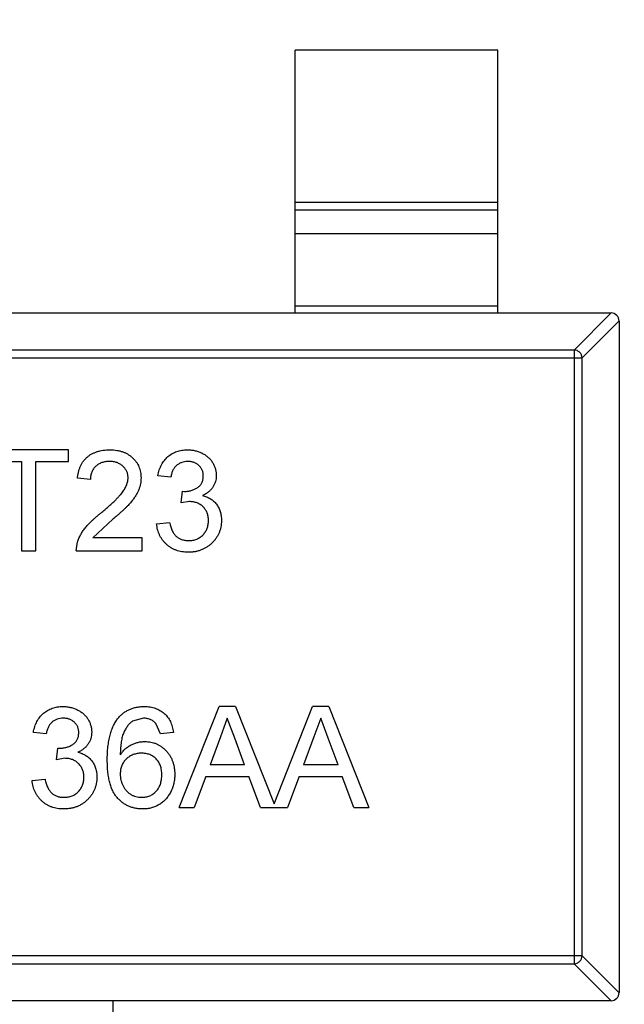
# Model space of a CAD drawing. Header units: millimetres. Extents: x -21 to 173, y -170 to -77.
# Tile 90 of 95: x 137.96 to 139.46, y -112.7 to -110.26. Entities that reach past the tile are written whole.
import ezdxf

# ---------------------------------------------------------------- set-up
doc = ezdxf.new("R2010")
doc.units = ezdxf.units.MM
doc.header["$LTSCALE"] = 1.21
doc.header["$MEASUREMENT"] = 0
doc.header["$PDMODE"] = 3
doc.header["$PDSIZE"] = 0.3125
doc.layers.get('0').update_dxf_attribs({"linetype": 'CONTINUOUS'})
doc.layers.get('DEFPOINTS').update_dxf_attribs({"linetype": 'CONTINUOUS'})
doc.layers.add('Dim', color=3, linetype='CONTINUOUS', lineweight=25)
doc.styles.get("Standard").update_dxf_attribs({"font": 'txt', "width": 0.8})
doc.dimstyles.get("Standard").update_dxf_attribs({"dimtxt": 0.15625, "dimasz": 0.1875, "dimexe": 0.125, "dimexo": 0.0625, "dimgap": 0.09, "dimtad": 0, "dimtih": 1, "dimtoh": 1, "dimzin": 4, "dimdsep": 46, "dimtxsty": 'STANDARD', "dimblk": '_FILLED', "dimblk1": '_FILLED', "dimblk2": '_FILLED', "dimcen": 0.09, "dimazin": 1, "dimtp": 0.01, "dimtm": 0.01, "dimtfac": 1, "dimtofl": 0, "dimtmove": 0, "dimatfit": 3, "dimldrblk": '_FILLED', "dimfxl": 1, "dimtolj": 1, "dimtzin": 4, "dimarcsym": 0})

# ---------------------------------------------------------------- blocks, each defined once
blk = doc.blocks.new('_FILLED')
at = {"color": 0, "linetype": 'ByBlock'}
blk.add_solid([(0, 0), (-1, 0.16667), (-1, -0.16667)], dxfattribs=at)
blk = doc.blocks.new('*D65')
at = {"layer": 'DEFPOINTS', "color": 0}
for p in [(105.5298, -92.6324), (171.1468, -92.6324), (151.3452, -159.3324)]:
    blk.add_point(p, dxfattribs=at)
at = {"layer": 'Dim', "color": 0, "lineweight": -2}
for p, q in [((105.5923, -92.6324), (171.2718, -92.6324)), ((171.1468, -95.1324), (171.1468, -122.059)), ((171.1468, -156.8324), (171.1468, -129.9057)), ((151.4077, -159.3324), (171.2718, -159.3324))]:
    blk.add_line(p, q, dxfattribs=at)
at = {"layer": 'Dim', "color": 0, "lineweight": -2, "xscale": 2.5, "yscale": 2.5, "zscale": 2.5}
for p, rotation in [((171.1468, -92.6324), 90), ((171.1468, -159.3324), 270)]:
    blk.add_blockref('_FILLED', p, dxfattribs=dict(at, rotation=rotation))
at = {"layer": 'Dim', "color": 0, "insert": (171.1468, -125.9824), "char_height": 2.5, "attachment_point": 5, "rotation": 90, "line_spacing_factor": 2.5}
blk.add_mtext('\\A1;66.70', dxfattribs=at)

msp = doc.modelspace()

# ---------------------------------------------------------------- linework, layer by layer
at = {"color": 7, "linetype": 'Continuous'}
for p, q in [((138.6445, -110.9862), (138.6445, -110.3362)), ((139.1445, -110.3362), (138.6445, -110.3362)), ((139.1445, -110.9862), (139.1445, -110.3362)), ((138.6445, -110.7124), (139.1445, -110.7124)), ((139.1445, -110.7322), (138.6445, -110.7322)), ((139.1445, -110.7902), (138.6445, -110.7902)), ((136.4645, -110.9862), (139.4245, -110.9862)), ((138.6445, -110.9685), (139.1445, -110.9685)), ((139.3333, -111.0777), (139.4248, -110.9862)), ((139.4445, -111.0059), (139.353, -111.0974)), ((139.4445, -111.0062), (139.4445, -112.6662)), ((139.3333, -111.0777), (136.5556, -111.0777)), ((139.3333, -111.0777), (139.3333, -112.5948)), ((136.5359, -111.0974), (139.353, -111.0974)), ((139.353, -112.5751), (139.353, -111.0974)), ((138.0839, -111.3244), (137.8884, -111.3244)), ((138.0839, -111.3533), (138.0839, -111.3244)), ((137.8884, -111.3533), (137.9685, -111.3533)), ((137.9685, -111.3533), (137.9685, -111.5744)), ((138.0038, -111.5744), (138.0038, -111.3533)), ((138.0038, -111.3533), (138.0839, -111.3533)), ((138.1384, -111.3981), (138.1063, -111.3949)), ((138.3371, -111.3917), (138.3051, -111.3885)), ((138.3625, -111.4558), (138.3658, -111.427)), ((138.3658, -111.427), (138.3704, -111.4273)), ((138.3832, -111.4524), (138.3625, -111.4558)), ((138.194, -111.496), (138.1443, -111.5424)), ((138.3019, -111.5071), (138.3339, -111.5039)), ((138.2666, -111.5424), (138.1443, -111.5424)), ((138.2666, -111.5744), (138.2666, -111.5424)), ((138.1031, -111.5744), (138.1065, -111.5522)), ((137.9685, -111.5744), (138.0038, -111.5744)), ((138.1031, -111.5744), (138.2666, -111.5744)), ((138.3574, -112.209), (138.4567, -111.959)), ((138.4964, -111.959), (138.4567, -111.959)), ((138.4964, -111.959), (138.5919, -112.1996)), ((138.5919, -112.1996), (138.6874, -111.959)), ((138.7272, -111.959), (138.6874, -111.959)), ((138.7272, -111.959), (138.8264, -112.209)), ((138.2693, -111.9879), (138.242, -111.9953)), ((138.3115, -112.0263), (138.2999, -112.0007)), ((138.4765, -111.9879), (138.4595, -112.0341)), ((138.4949, -112.0376), (138.4765, -111.9879)), ((138.7073, -111.9879), (138.6902, -112.0341)), ((138.7257, -112.0376), (138.7073, -111.9879)), ((138.0294, -112.0263), (137.9974, -112.0231)), ((138.3435, -112.0231), (138.3115, -112.0263)), ((138.4595, -112.0341), (138.4339, -112.1033)), ((138.6902, -112.0341), (138.6646, -112.1033)), ((138.5192, -112.1033), (138.4949, -112.0376)), ((138.75, -112.1033), (138.7257, -112.0376)), ((138.0548, -112.0904), (138.0581, -112.0616)), ((138.0581, -112.0616), (138.0627, -112.062)), ((138.0755, -112.087), (138.0548, -112.0904)), ((138.5192, -112.1033), (138.4339, -112.1033)), ((138.75, -112.1033), (138.6646, -112.1033)), ((138.4232, -112.1321), (138.3948, -112.209)), ((138.4232, -112.1321), (138.5298, -112.1321)), ((138.5583, -112.209), (138.5298, -112.1321)), ((138.654, -112.1321), (138.6256, -112.209)), ((138.654, -112.1321), (138.7606, -112.1321)), ((138.789, -112.209), (138.7606, -112.1321)), ((137.9942, -112.1417), (138.0262, -112.1385)), ((138.3574, -112.209), (138.3948, -112.209)), ((138.5583, -112.209), (138.6256, -112.209)), ((138.789, -112.209), (138.8264, -112.209)), ((139.353, -112.5751), (136.5359, -112.5751)), ((136.5556, -112.5948), (139.3333, -112.5948)), ((139.4248, -112.6862), (139.3333, -112.5948)), ((139.353, -112.5751), (139.4445, -112.6666)), ((139.4245, -112.6862), (136.4645, -112.6862)), ((138.1945, -113.3362), (138.1945, -112.6862))]:
    msp.add_line(p, q, dxfattribs=at)
for centre, start, end in [((139.4245, -111.0062), 0, 90), ((139.4245, -112.6662), 270, 0)]:
    msp.add_arc(centre, 0.02, start, end, dxfattribs=at)
for points, knots in [([(139.353, -111.0974), (139.353, -111.0948), (139.3518, -111.0897), (139.3474, -111.0833), (139.341, -111.0789), (139.3359, -111.0777), (139.3333, -111.0777)], [0, 0, 0, 0, 0.249032, 0.5, 0.750968, 1, 1, 1, 1]), ([(138.1063, -111.3949), (138.1067, -111.3921), (138.1073, -111.3867), (138.1089, -111.3788), (138.1111, -111.3715), (138.1138, -111.3646), (138.1171, -111.3583), (138.1209, -111.3524), (138.1254, -111.3472), (138.1303, -111.3424), (138.1358, -111.3381), (138.1417, -111.3344), (138.1481, -111.3314), (138.1549, -111.3288), (138.1622, -111.3268), (138.1699, -111.3255), (138.178, -111.3246), (138.1836, -111.3245), (138.1865, -111.3244)], [0, 0, 0, 0, 0.070675, 0.137493, 0.201473, 0.262869, 0.32255, 0.380737, 0.43822, 0.495487, 0.553484, 0.611346, 0.670644, 0.731587, 0.794183, 0.859445, 0.928208, 1, 1, 1, 1]), ([(138.1865, -111.3244), (138.1894, -111.3245), (138.195, -111.3246), (138.2032, -111.3256), (138.2109, -111.3271), (138.2182, -111.3292), (138.2251, -111.332), (138.2314, -111.3355), (138.2373, -111.3395), (138.2427, -111.3442), (138.2476, -111.3492), (138.2518, -111.3547), (138.2554, -111.3604), (138.2584, -111.3664), (138.2606, -111.3727), (138.2622, -111.3794), (138.2633, -111.3863), (138.2633, -111.391), (138.2634, -111.3934)], [0, 0, 0, 0, 0.074712, 0.145539, 0.213339, 0.278615, 0.342094, 0.40389, 0.465063, 0.526577, 0.587328, 0.64638, 0.704345, 0.761672, 0.819418, 0.878039, 0.937796, 1, 1, 1, 1]), ([(138.3051, -111.3885), (138.3056, -111.386), (138.3065, -111.3812), (138.3085, -111.3742), (138.311, -111.3676), (138.3139, -111.3614), (138.3172, -111.3557), (138.321, -111.3504), (138.3252, -111.3455), (138.3298, -111.3411), (138.3348, -111.3372), (138.3401, -111.3338), (138.3458, -111.3309), (138.3517, -111.3285), (138.3579, -111.3266), (138.3644, -111.3254), (138.3712, -111.3245), (138.3758, -111.3245), (138.3782, -111.3244)], [0, 0, 0, 0, 0.071036, 0.139343, 0.204958, 0.268332, 0.330129, 0.390664, 0.450861, 0.510587, 0.570374, 0.629455, 0.687994, 0.747581, 0.807839, 0.870034, 0.93381, 1, 1, 1, 1]), ([(138.3782, -111.3244), (138.3814, -111.3245), (138.3879, -111.3247), (138.3973, -111.3264), (138.4063, -111.3291), (138.4148, -111.3329), (138.4227, -111.3374), (138.4297, -111.3429), (138.4357, -111.3493), (138.4406, -111.3563), (138.4444, -111.3639), (138.4473, -111.3717), (138.449, -111.3798), (138.4492, -111.3852), (138.4493, -111.388)], [0, 0, 0, 0, 0.092054, 0.181008, 0.26913, 0.357137, 0.443549, 0.526433, 0.607453, 0.688385, 0.767854, 0.845531, 0.922529, 1, 1, 1, 1]), ([(138.1858, -111.3533), (138.184, -111.3533), (138.1806, -111.3534), (138.1757, -111.354), (138.1709, -111.3548), (138.1665, -111.3561), (138.1623, -111.3578), (138.1584, -111.3599), (138.1547, -111.3623), (138.1514, -111.3651), (138.1484, -111.3682), (138.1457, -111.3716), (138.1435, -111.3754), (138.1417, -111.3794), (138.1402, -111.3837), (138.1391, -111.3882), (138.1386, -111.3931), (138.1385, -111.3964), (138.1384, -111.3981)], [0, 0, 0, 0, 0.070696, 0.138358, 0.20337, 0.2657, 0.327256, 0.386512, 0.445858, 0.505173, 0.56378, 0.622343, 0.680824, 0.739795, 0.800801, 0.864239, 0.930631, 1, 1, 1, 1]), ([(138.2313, -111.3937), (138.2313, -111.3923), (138.2312, -111.3896), (138.2306, -111.3855), (138.2297, -111.3817), (138.2282, -111.378), (138.2265, -111.3744), (138.2243, -111.3711), (138.2217, -111.3679), (138.2187, -111.3649), (138.2155, -111.3622), (138.2119, -111.3598), (138.2082, -111.3578), (138.2042, -111.3561), (138.1999, -111.3548), (138.1954, -111.354), (138.1907, -111.3534), (138.1874, -111.3533), (138.1858, -111.3533)], [0, 0, 0, 0, 0.061762, 0.121174, 0.179421, 0.236843, 0.294322, 0.353191, 0.412721, 0.474522, 0.537057, 0.599591, 0.662367, 0.725246, 0.790316, 0.857724, 0.927232, 1, 1, 1, 1]), ([(138.3792, -111.3533), (138.3765, -111.3534), (138.3713, -111.3536), (138.3639, -111.3554), (138.3572, -111.3585), (138.3522, -111.362), (138.3487, -111.3654), (138.3463, -111.3683), (138.3441, -111.3714), (138.3422, -111.3749), (138.3406, -111.3787), (138.3391, -111.3828), (138.3379, -111.3871), (138.3374, -111.3902), (138.3371, -111.3917)], [0, 0, 0, 0, 0.127797, 0.246795, 0.362284, 0.477652, 0.536237, 0.59559, 0.656344, 0.719085, 0.784349, 0.852876, 0.924551, 1, 1, 1, 1]), ([(138.4172, -111.389), (138.4172, -111.3878), (138.4172, -111.3853), (138.4167, -111.3816), (138.4158, -111.3782), (138.4146, -111.3749), (138.4131, -111.3718), (138.4113, -111.3688), (138.4091, -111.366), (138.4066, -111.3634), (138.4039, -111.361), (138.4009, -111.3589), (138.3978, -111.3571), (138.3944, -111.3558), (138.3909, -111.3546), (138.3872, -111.3539), (138.3832, -111.3533), (138.3805, -111.3533), (138.3792, -111.3533)], [0, 0, 0, 0, 0.065093, 0.127304, 0.188122, 0.247131, 0.306077, 0.365678, 0.426103, 0.487841, 0.550317, 0.611805, 0.672737, 0.734883, 0.79768, 0.862475, 0.929775, 1, 1, 1, 1]), ([(138.1641, -111.4809), (138.1674, -111.4782), (138.1735, -111.473), (138.1823, -111.4653), (138.1903, -111.4581), (138.1974, -111.4513), (138.2037, -111.4451), (138.2091, -111.4393), (138.2138, -111.4341), (138.2177, -111.4292), (138.221, -111.4245), (138.2237, -111.42), (138.2261, -111.4156), (138.228, -111.4111), (138.2295, -111.4067), (138.2305, -111.4023), (138.2312, -111.398), (138.2313, -111.3952), (138.2313, -111.3937)], [0, 0, 0, 0, 0.11141, 0.214526, 0.309417, 0.396087, 0.474284, 0.544374, 0.60642, 0.660582, 0.709794, 0.756451, 0.800767, 0.843168, 0.884295, 0.923885, 0.962359, 1, 1, 1, 1]), ([(138.2634, -111.3934), (138.2633, -111.3959), (138.2632, -111.4009), (138.2621, -111.4083), (138.2603, -111.4156), (138.2578, -111.4229), (138.2545, -111.4303), (138.2503, -111.4378), (138.245, -111.4455), (138.24, -111.452), (138.2353, -111.4575), (138.2312, -111.462), (138.2264, -111.4668), (138.2211, -111.472), (138.2151, -111.4775), (138.2087, -111.4834), (138.2015, -111.4896), (138.1966, -111.4938), (138.194, -111.496)], [0, 0, 0, 0, 0.057945, 0.116018, 0.174826, 0.234683, 0.296827, 0.364061, 0.436192, 0.51426, 0.556976, 0.604856, 0.657675, 0.715751, 0.77884, 0.847501, 0.921228, 1, 1, 1, 1]), ([(138.3704, -111.4273), (138.3733, -111.4272), (138.3791, -111.427), (138.3875, -111.4252), (138.3955, -111.4223), (138.4017, -111.4188), (138.4063, -111.4156), (138.4091, -111.4127), (138.4117, -111.4096), (138.4137, -111.406), (138.4154, -111.4022), (138.4164, -111.3981), (138.4172, -111.3937), (138.4172, -111.3906), (138.4172, -111.389)], [0, 0, 0, 0, 0.129789, 0.254605, 0.378435, 0.50292, 0.565018, 0.624848, 0.683448, 0.742765, 0.802757, 0.86522, 0.930779, 1, 1, 1, 1]), ([(138.4493, -111.388), (138.4492, -111.3906), (138.449, -111.3957), (138.4473, -111.4032), (138.4446, -111.4103), (138.4408, -111.417), (138.436, -111.4232), (138.43, -111.4288), (138.4231, -111.4337), (138.4179, -111.4362), (138.4152, -111.4376)], [0, 0, 0, 0, 0.121951, 0.240787, 0.35855, 0.479066, 0.601519, 0.727551, 0.859932, 1, 1, 1, 1]), ([(138.4152, -111.4376), (138.417, -111.438), (138.4205, -111.4389), (138.4255, -111.4407), (138.4303, -111.4429), (138.4348, -111.4453), (138.4389, -111.4482), (138.4429, -111.4514), (138.4464, -111.4549), (138.4497, -111.4588), (138.4526, -111.4629), (138.4551, -111.4674), (138.4573, -111.4721), (138.4591, -111.477), (138.4604, -111.4822), (138.4614, -111.4877), (138.462, -111.4933), (138.4621, -111.4972), (138.4621, -111.4992)], [0, 0, 0, 0, 0.065828, 0.128938, 0.190858, 0.251186, 0.310974, 0.37005, 0.429672, 0.489507, 0.549975, 0.610075, 0.670915, 0.732909, 0.796711, 0.861825, 0.929892, 1, 1, 1, 1]), ([(138.4301, -111.4989), (138.43, -111.4973), (138.4299, -111.4941), (138.4293, -111.4893), (138.4283, -111.4848), (138.4268, -111.4805), (138.425, -111.4764), (138.4227, -111.4725), (138.42, -111.4689), (138.4169, -111.4656), (138.4135, -111.4624), (138.4098, -111.4598), (138.4059, -111.4575), (138.4018, -111.4557), (138.3975, -111.4542), (138.3929, -111.4531), (138.3881, -111.4525), (138.3849, -111.4525), (138.3832, -111.4524)], [0, 0, 0, 0, 0.067051, 0.13118, 0.193722, 0.254499, 0.314763, 0.375117, 0.436023, 0.498297, 0.560571, 0.621619, 0.681973, 0.742853, 0.804272, 0.867473, 0.932273, 1, 1, 1, 1]), ([(138.1065, -111.5522), (138.1076, -111.5493), (138.1097, -111.5433), (138.1141, -111.5347), (138.1192, -111.5261), (138.1242, -111.5192), (138.1288, -111.5136), (138.1327, -111.5093), (138.1369, -111.5048), (138.1416, -111.5002), (138.1467, -111.4956), (138.1521, -111.4907), (138.1579, -111.4858), (138.162, -111.4826), (138.1641, -111.4809)], [0, 0, 0, 0, 0.100388, 0.204407, 0.310686, 0.422157, 0.480685, 0.543238, 0.6095, 0.679555, 0.753841, 0.831641, 0.913813, 1, 1, 1, 1]), ([(138.4621, -111.4992), (138.462, -111.5019), (138.4619, -111.5072), (138.4608, -111.515), (138.4589, -111.5224), (138.4564, -111.5295), (138.4531, -111.5364), (138.449, -111.5429), (138.4442, -111.5491), (138.4388, -111.5549), (138.4328, -111.5603), (138.4264, -111.5649), (138.4195, -111.5688), (138.4123, -111.572), (138.4047, -111.5746), (138.3967, -111.5764), (138.3883, -111.5774), (138.3826, -111.5776), (138.3796, -111.5776)], [0, 0, 0, 0, 0.063503, 0.124805, 0.18492, 0.244376, 0.303775, 0.364133, 0.425376, 0.488388, 0.551743, 0.61386, 0.67564, 0.737737, 0.800417, 0.864658, 0.930985, 1, 1, 1, 1]), ([(138.3808, -111.5488), (138.3826, -111.5488), (138.3862, -111.5487), (138.3913, -111.5479), (138.3963, -111.5469), (138.4009, -111.5453), (138.4053, -111.5433), (138.4093, -111.5408), (138.4132, -111.5379), (138.4167, -111.5345), (138.4198, -111.5308), (138.4226, -111.5269), (138.4249, -111.5228), (138.4268, -111.5184), (138.4282, -111.5139), (138.4293, -111.5091), (138.43, -111.5041), (138.43, -111.5007), (138.4301, -111.4989)], [0, 0, 0, 0, 0.069461, 0.135658, 0.19962, 0.261651, 0.322053, 0.38234, 0.443223, 0.50493, 0.56682, 0.6276, 0.687476, 0.747351, 0.808174, 0.870133, 0.933721, 1, 1, 1, 1]), ([(138.3796, -111.5776), (138.377, -111.5776), (138.3718, -111.5775), (138.3643, -111.5765), (138.357, -111.575), (138.3502, -111.5728), (138.3436, -111.5701), (138.3374, -111.5666), (138.3315, -111.5627), (138.3261, -111.5581), (138.321, -111.553), (138.3165, -111.5475), (138.3127, -111.5417), (138.3093, -111.5355), (138.3065, -111.5289), (138.3044, -111.5219), (138.3028, -111.5147), (138.3022, -111.5097), (138.3019, -111.5071)], [0, 0, 0, 0, 0.067794, 0.133464, 0.196934, 0.258481, 0.319787, 0.380431, 0.44099, 0.502867, 0.564806, 0.625526, 0.685604, 0.746041, 0.807347, 0.869717, 0.93379, 1, 1, 1, 1]), ([(138.3339, -111.5039), (138.3343, -111.5058), (138.3352, -111.5096), (138.3368, -111.5149), (138.3384, -111.5199), (138.3405, -111.5243), (138.3425, -111.5285), (138.3449, -111.5321), (138.3475, -111.5354), (138.3502, -111.5383), (138.3533, -111.5408), (138.3565, -111.5429), (138.3599, -111.5448), (138.3637, -111.5462), (138.3676, -111.5473), (138.3718, -111.5482), (138.3762, -111.5487), (138.3792, -111.5488), (138.3808, -111.5488)], [0, 0, 0, 0, 0.082566, 0.15976, 0.233155, 0.301356, 0.365752, 0.426437, 0.484185, 0.539549, 0.593156, 0.647048, 0.701446, 0.757, 0.81384, 0.873058, 0.934963, 1, 1, 1, 1]), ([(137.9974, -112.0231), (137.9979, -112.0207), (137.9989, -112.0158), (138.0009, -112.0088), (138.0033, -112.0022), (138.0062, -111.9961), (138.0095, -111.9903), (138.0133, -111.985), (138.0175, -111.9802), (138.0221, -111.9757), (138.0271, -111.9718), (138.0325, -111.9684), (138.0381, -111.9655), (138.044, -111.9632), (138.0502, -111.9613), (138.0567, -111.96), (138.0635, -111.9592), (138.0681, -111.9591), (138.0705, -111.959)], [0, 0, 0, 0, 0.071036, 0.139343, 0.204958, 0.268332, 0.330129, 0.390664, 0.450861, 0.510587, 0.570374, 0.629455, 0.687994, 0.747581, 0.807839, 0.870034, 0.93381, 1, 1, 1, 1]), ([(138.0705, -111.959), (138.0737, -111.9591), (138.0802, -111.9593), (138.0896, -111.961), (138.0986, -111.9637), (138.1071, -111.9675), (138.115, -111.9721), (138.122, -111.9776), (138.128, -111.9839), (138.1329, -111.9909), (138.1367, -111.9985), (138.1396, -112.0063), (138.1413, -112.0144), (138.1415, -112.0198), (138.1416, -112.0226)], [0, 0, 0, 0, 0.092054, 0.181008, 0.26913, 0.357137, 0.443549, 0.526433, 0.607453, 0.688385, 0.767854, 0.845531, 0.922529, 1, 1, 1, 1]), ([(138.2073, -111.9874), (138.2093, -111.9852), (138.2133, -111.9807), (138.2201, -111.9749), (138.2274, -111.97), (138.2352, -111.966), (138.2435, -111.9629), (138.2523, -111.9606), (138.2617, -111.9593), (138.2681, -111.9591), (138.2714, -111.959)], [0, 0, 0, 0, 0.125625, 0.247619, 0.368528, 0.488104, 0.609878, 0.735382, 0.864448, 1, 1, 1, 1]), ([(138.2714, -111.959), (138.2738, -111.9591), (138.2786, -111.9592), (138.2856, -111.96), (138.2923, -111.9613), (138.2986, -111.9632), (138.3046, -111.9656), (138.3103, -111.9685), (138.3157, -111.972), (138.3206, -111.976), (138.3252, -111.9804), (138.3293, -111.9853), (138.3328, -111.9906), (138.336, -111.9964), (138.3386, -112.0025), (138.3408, -112.009), (138.3424, -112.0159), (138.3432, -112.0207), (138.3435, -112.0231)], [0, 0, 0, 0, 0.068499, 0.134572, 0.198208, 0.259784, 0.319951, 0.379508, 0.438814, 0.498497, 0.558182, 0.617438, 0.677522, 0.737959, 0.80033, 0.86409, 0.930622, 1, 1, 1, 1]), ([(138.1801, -112.092), (138.1801, -112.0891), (138.1801, -112.0833), (138.1805, -112.0747), (138.1809, -112.0665), (138.1817, -112.0586), (138.1826, -112.051), (138.1839, -112.0437), (138.1852, -112.0367), (138.1868, -112.03), (138.1886, -112.0236), (138.1907, -112.0175), (138.1928, -112.0117), (138.1953, -112.0062), (138.198, -112.0011), (138.2009, -111.9962), (138.2039, -111.9917), (138.2062, -111.9888), (138.2073, -111.9874)], [0, 0, 0, 0, 0.080034, 0.157854, 0.232564, 0.304731, 0.374384, 0.441663, 0.506048, 0.568692, 0.628715, 0.687238, 0.743227, 0.797567, 0.850239, 0.901629, 0.951067, 1, 1, 1, 1]), ([(138.0715, -111.9879), (138.0688, -111.988), (138.0636, -111.9882), (138.0562, -111.9901), (138.0495, -111.9931), (138.0445, -111.9966), (138.041, -112), (138.0386, -112.0029), (138.0364, -112.0061), (138.0345, -112.0095), (138.0329, -112.0133), (138.0314, -112.0174), (138.0302, -112.0218), (138.0297, -112.0248), (138.0294, -112.0263)], [0, 0, 0, 0, 0.127797, 0.246795, 0.362284, 0.477652, 0.536237, 0.59559, 0.656344, 0.719085, 0.784349, 0.852876, 0.924551, 1, 1, 1, 1]), ([(138.1095, -112.0236), (138.1095, -112.0224), (138.1095, -112.0199), (138.109, -112.0162), (138.1081, -112.0128), (138.107, -112.0095), (138.1054, -112.0064), (138.1036, -112.0034), (138.1014, -112.0006), (138.0989, -111.998), (138.0962, -111.9956), (138.0932, -111.9936), (138.0901, -111.9918), (138.0867, -111.9904), (138.0832, -111.9893), (138.0795, -111.9885), (138.0755, -111.9879), (138.0729, -111.9879), (138.0715, -111.9879)], [0, 0, 0, 0, 0.065093, 0.127304, 0.188122, 0.247131, 0.306077, 0.365678, 0.426103, 0.487841, 0.550317, 0.611805, 0.672737, 0.734883, 0.79768, 0.862475, 0.929775, 1, 1, 1, 1]), ([(138.242, -111.9953), (138.2399, -111.997), (138.2356, -112.0006), (138.23, -112.0071), (138.225, -112.0148), (138.2213, -112.0219), (138.2187, -112.0283), (138.217, -112.0338), (138.2156, -112.0399), (138.2144, -112.0465), (138.2135, -112.0537), (138.2127, -112.0614), (138.2123, -112.0698), (138.2122, -112.0756), (138.2121, -112.0785)], [0, 0, 0, 0, 0.088609, 0.181893, 0.280787, 0.38702, 0.444107, 0.506454, 0.574396, 0.647656, 0.726426, 0.811458, 0.90278, 1, 1, 1, 1]), ([(138.2999, -112.0007), (138.2989, -111.9997), (138.2968, -111.9977), (138.2934, -111.995), (138.2898, -111.9928), (138.2861, -111.991), (138.2821, -111.9896), (138.278, -111.9886), (138.2737, -111.988), (138.2707, -111.9879), (138.2693, -111.9879)], [0, 0, 0, 0, 0.128545, 0.252818, 0.375212, 0.497113, 0.618546, 0.742222, 0.869458, 1, 1, 1, 1]), ([(138.0627, -112.062), (138.0656, -112.0618), (138.0714, -112.0616), (138.0798, -112.0598), (138.0878, -112.0569), (138.094, -112.0534), (138.0986, -112.0502), (138.1015, -112.0473), (138.1041, -112.0442), (138.106, -112.0406), (138.1077, -112.0368), (138.1087, -112.0327), (138.1095, -112.0283), (138.1095, -112.0252), (138.1095, -112.0236)], [0, 0, 0, 0, 0.129789, 0.254605, 0.378435, 0.50292, 0.565018, 0.624848, 0.683448, 0.742765, 0.802757, 0.86522, 0.930779, 1, 1, 1, 1]), ([(138.1416, -112.0226), (138.1415, -112.0252), (138.1413, -112.0303), (138.1396, -112.0378), (138.1369, -112.0449), (138.1331, -112.0516), (138.1283, -112.0578), (138.1223, -112.0634), (138.1154, -112.0683), (138.1102, -112.0709), (138.1075, -112.0722)], [0, 0, 0, 0, 0.121951, 0.240787, 0.35855, 0.479066, 0.601519, 0.727551, 0.859932, 1, 1, 1, 1]), ([(138.2121, -112.0785), (138.214, -112.0759), (138.2177, -112.0707), (138.2242, -112.0639), (138.2314, -112.0581), (138.2391, -112.0535), (138.2472, -112.05), (138.2556, -112.0474), (138.2642, -112.0459), (138.2699, -112.0457), (138.2729, -112.0456)], [0, 0, 0, 0, 0.13549, 0.265229, 0.390778, 0.51542, 0.638317, 0.759642, 0.878902, 1, 1, 1, 1]), ([(138.2729, -112.0456), (138.2754, -112.0456), (138.2803, -112.0458), (138.2876, -112.0468), (138.2946, -112.0487), (138.3014, -112.0511), (138.3077, -112.0544), (138.3139, -112.0582), (138.3197, -112.0629), (138.3252, -112.0681), (138.3303, -112.074), (138.3347, -112.0803), (138.3384, -112.087), (138.3415, -112.0942), (138.3438, -112.1017), (138.3455, -112.1097), (138.3465, -112.118), (138.3467, -112.1238), (138.3467, -112.1267)], [0, 0, 0, 0, 0.061347, 0.121203, 0.179863, 0.238152, 0.296252, 0.35519, 0.415676, 0.478379, 0.541524, 0.603977, 0.666513, 0.729491, 0.79371, 0.859736, 0.928449, 1, 1, 1, 1]), ([(138.1075, -112.0722), (138.1093, -112.0726), (138.1128, -112.0735), (138.1179, -112.0753), (138.1226, -112.0775), (138.1271, -112.0799), (138.1313, -112.0828), (138.1352, -112.086), (138.1387, -112.0896), (138.142, -112.0934), (138.1449, -112.0975), (138.1474, -112.102), (138.1496, -112.1067), (138.1514, -112.1116), (138.1527, -112.1168), (138.1537, -112.1223), (138.1543, -112.128), (138.1544, -112.1318), (138.1544, -112.1338)], [0, 0, 0, 0, 0.065828, 0.128938, 0.190858, 0.251186, 0.310974, 0.37005, 0.429672, 0.489507, 0.549975, 0.610075, 0.670915, 0.732909, 0.796711, 0.861825, 0.929892, 1, 1, 1, 1]), ([(138.264, -112.0744), (138.2622, -112.0744), (138.2587, -112.0745), (138.2536, -112.0753), (138.2487, -112.0763), (138.2439, -112.0779), (138.2394, -112.0799), (138.2351, -112.0824), (138.231, -112.0853), (138.2271, -112.0886), (138.2236, -112.0923), (138.2205, -112.0963), (138.218, -112.1006), (138.2157, -112.1051), (138.2141, -112.11), (138.213, -112.1151), (138.2123, -112.1205), (138.2122, -112.1242), (138.2121, -112.1261)], [0, 0, 0, 0, 0.064812, 0.127718, 0.189086, 0.249562, 0.309738, 0.370215, 0.431085, 0.493911, 0.55657, 0.617553, 0.678119, 0.739063, 0.801665, 0.864956, 0.93089, 1, 1, 1, 1]), ([(138.3147, -112.1277), (138.3146, -112.1257), (138.3146, -112.1218), (138.3139, -112.1161), (138.3129, -112.1106), (138.3114, -112.1056), (138.3095, -112.1008), (138.3071, -112.0964), (138.3043, -112.0923), (138.3011, -112.0886), (138.2976, -112.0853), (138.2937, -112.0824), (138.2895, -112.0799), (138.285, -112.0779), (138.2802, -112.0763), (138.275, -112.0752), (138.2696, -112.0745), (138.2659, -112.0744), (138.264, -112.0744)], [0, 0, 0, 0, 0.072229, 0.141252, 0.207439, 0.270245, 0.331238, 0.391254, 0.450152, 0.509008, 0.567734, 0.625726, 0.683708, 0.742407, 0.803094, 0.865865, 0.931379, 1, 1, 1, 1]), ([(138.1224, -112.1336), (138.1223, -112.1319), (138.1223, -112.1287), (138.1217, -112.1239), (138.1206, -112.1194), (138.1191, -112.1151), (138.1173, -112.111), (138.115, -112.1072), (138.1123, -112.1035), (138.1092, -112.1002), (138.1058, -112.0971), (138.1021, -112.0944), (138.0983, -112.0921), (138.0941, -112.0903), (138.0898, -112.0888), (138.0852, -112.0878), (138.0804, -112.0872), (138.0772, -112.0871), (138.0755, -112.087)], [0, 0, 0, 0, 0.067051, 0.13118, 0.193722, 0.254499, 0.314763, 0.375117, 0.436023, 0.498297, 0.560571, 0.621619, 0.681973, 0.742853, 0.804272, 0.867473, 0.932273, 1, 1, 1, 1]), ([(138.2677, -112.2122), (138.2645, -112.2122), (138.2583, -112.212), (138.2493, -112.2107), (138.2407, -112.2085), (138.2325, -112.2054), (138.2247, -112.2015), (138.2175, -112.1966), (138.2106, -112.1909), (138.2043, -112.1843), (138.1985, -112.1767), (138.1936, -112.1679), (138.1894, -112.158), (138.1859, -112.1469), (138.1833, -112.1348), (138.1814, -112.1215), (138.1803, -112.1071), (138.1801, -112.0972), (138.1801, -112.092)], [0, 0, 0, 0, 0.056157, 0.110133, 0.162537, 0.213912, 0.265146, 0.31651, 0.369179, 0.423123, 0.479276, 0.538691, 0.601978, 0.670125, 0.74365, 0.82281, 0.908261, 1, 1, 1, 1]), ([(138.0731, -112.1834), (138.0749, -112.1834), (138.0785, -112.1833), (138.0837, -112.1826), (138.0886, -112.1815), (138.0932, -112.1799), (138.0976, -112.1779), (138.1016, -112.1754), (138.1055, -112.1725), (138.109, -112.1691), (138.1121, -112.1654), (138.1149, -112.1615), (138.1172, -112.1574), (138.1191, -112.1531), (138.1205, -112.1485), (138.1216, -112.1437), (138.1223, -112.1387), (138.1223, -112.1353), (138.1224, -112.1336)], [0, 0, 0, 0, 0.069461, 0.135658, 0.19962, 0.261651, 0.322053, 0.38234, 0.443223, 0.50493, 0.56682, 0.6276, 0.687476, 0.747351, 0.808174, 0.870133, 0.933721, 1, 1, 1, 1]), ([(138.2121, -112.1261), (138.2122, -112.1286), (138.2124, -112.1335), (138.2137, -112.141), (138.2159, -112.1482), (138.219, -112.1551), (138.2227, -112.1616), (138.2272, -112.1673), (138.2322, -112.1722), (138.2379, -112.1763), (138.2441, -112.1795), (138.2507, -112.1818), (138.2578, -112.1832), (138.2627, -112.1833), (138.2652, -112.1834)], [0, 0, 0, 0, 0.086177, 0.171222, 0.257573, 0.34515, 0.431508, 0.513644, 0.593539, 0.672806, 0.752058, 0.831493, 0.913823, 1, 1, 1, 1]), ([(138.2652, -112.1834), (138.267, -112.1833), (138.2705, -112.1833), (138.2756, -112.1825), (138.2805, -112.1814), (138.2851, -112.1797), (138.2895, -112.1776), (138.2936, -112.175), (138.2974, -112.172), (138.301, -112.1685), (138.3042, -112.1646), (138.307, -112.1603), (138.3094, -112.1557), (138.3113, -112.1507), (138.3128, -112.1454), (138.3139, -112.1398), (138.3146, -112.1339), (138.3146, -112.1298), (138.3147, -112.1277)], [0, 0, 0, 0, 0.063965, 0.124854, 0.184383, 0.242748, 0.2999, 0.357059, 0.415719, 0.475258, 0.535508, 0.596291, 0.657728, 0.721052, 0.786261, 0.853834, 0.925318, 1, 1, 1, 1]), ([(138.3467, -112.1267), (138.3466, -112.1306), (138.3464, -112.1382), (138.3444, -112.1494), (138.3412, -112.1603), (138.3374, -112.1688), (138.3339, -112.1754), (138.3309, -112.18), (138.3277, -112.1843), (138.3244, -112.1884), (138.3207, -112.1921), (138.3168, -112.1956), (138.3127, -112.1987), (138.3084, -112.2015), (138.3038, -112.204), (138.2991, -112.2062), (138.2942, -112.2081), (138.2892, -112.2096), (138.2841, -112.2108), (138.2787, -112.2117), (138.2733, -112.2122), (138.2696, -112.2122), (138.2677, -112.2122)], [0, 0, 0, 0, 0.088899, 0.17544, 0.261633, 0.34801, 0.390819, 0.432814, 0.473776, 0.514166, 0.554107, 0.594121, 0.63362, 0.673585, 0.71348, 0.75336, 0.792891, 0.833007, 0.873643, 0.914893, 0.95695, 1, 1, 1, 1]), ([(138.0719, -112.2122), (138.0693, -112.2122), (138.0641, -112.2121), (138.0566, -112.2111), (138.0493, -112.2096), (138.0425, -112.2074), (138.0359, -112.2047), (138.0297, -112.2013), (138.0238, -112.1973), (138.0184, -112.1927), (138.0133, -112.1876), (138.0089, -112.1821), (138.005, -112.1763), (138.0016, -112.1701), (137.9988, -112.1635), (137.9967, -112.1566), (137.9951, -112.1493), (137.9945, -112.1443), (137.9942, -112.1417)], [0, 0, 0, 0, 0.067794, 0.133464, 0.196934, 0.258481, 0.319787, 0.380431, 0.44099, 0.502867, 0.564806, 0.625526, 0.685604, 0.746041, 0.807347, 0.869717, 0.93379, 1, 1, 1, 1]), ([(138.0262, -112.1385), (138.0266, -112.1404), (138.0275, -112.1442), (138.0291, -112.1495), (138.0307, -112.1545), (138.0328, -112.1589), (138.0349, -112.1631), (138.0372, -112.1667), (138.0398, -112.17), (138.0426, -112.1729), (138.0456, -112.1754), (138.0488, -112.1776), (138.0523, -112.1794), (138.056, -112.1808), (138.0599, -112.182), (138.0641, -112.1828), (138.0685, -112.1833), (138.0715, -112.1834), (138.0731, -112.1834)], [0, 0, 0, 0, 0.082566, 0.15976, 0.233155, 0.301356, 0.365752, 0.426437, 0.484185, 0.539549, 0.593156, 0.647048, 0.701446, 0.757, 0.81384, 0.873058, 0.934963, 1, 1, 1, 1]), ([(138.1544, -112.1338), (138.1544, -112.1365), (138.1542, -112.1418), (138.1531, -112.1496), (138.1512, -112.157), (138.1487, -112.1642), (138.1454, -112.171), (138.1413, -112.1775), (138.1365, -112.1837), (138.1311, -112.1895), (138.1252, -112.1949), (138.1187, -112.1995), (138.1119, -112.2035), (138.1046, -112.2067), (138.097, -112.2092), (138.089, -112.211), (138.0806, -112.212), (138.0749, -112.2122), (138.0719, -112.2122)], [0, 0, 0, 0, 0.063503, 0.124805, 0.18492, 0.244376, 0.303775, 0.364133, 0.425376, 0.488388, 0.551743, 0.61386, 0.67564, 0.737737, 0.800417, 0.864658, 0.930985, 1, 1, 1, 1]), ([(139.3333, -112.5948), (139.3359, -112.5948), (139.341, -112.5936), (139.3474, -112.5892), (139.3518, -112.5828), (139.353, -112.5777), (139.353, -112.5751)], [0, 0, 0, 0, 0.249032, 0.5, 0.750968, 1, 1, 1, 1])]:
    msp.add_open_spline(points, degree=3, knots=knots, dxfattribs=at)

# ---------------------------------------------------------------- dimensions: what is measured, and where the dimension line sits
at = {"layer": 'Dim'}
dim = msp.add_linear_dim(base=(171.1468, -92.6324), p1=(151.3452, -159.3324), p2=(105.5298, -92.6324), angle=90, dimstyle='STANDARD', override={"dimtxt": 2.5, "dimasz": 2.5, "dimtih": 0, "dimtoh": 0, "dimzin": 0, "dimcen": 0.198, "dimadec": 0, "dimazin": 0, "dimtp": 0, "dimtm": 0, "dimtdec": 4, "dimtzin": 0}, dxfattribs=at)
dim.commit()
dim.dimension.update_dxf_attribs({"geometry": '*D65', "text_midpoint": (171.1468, -125.9824)})

doc.saveas('drawing.dxf')
